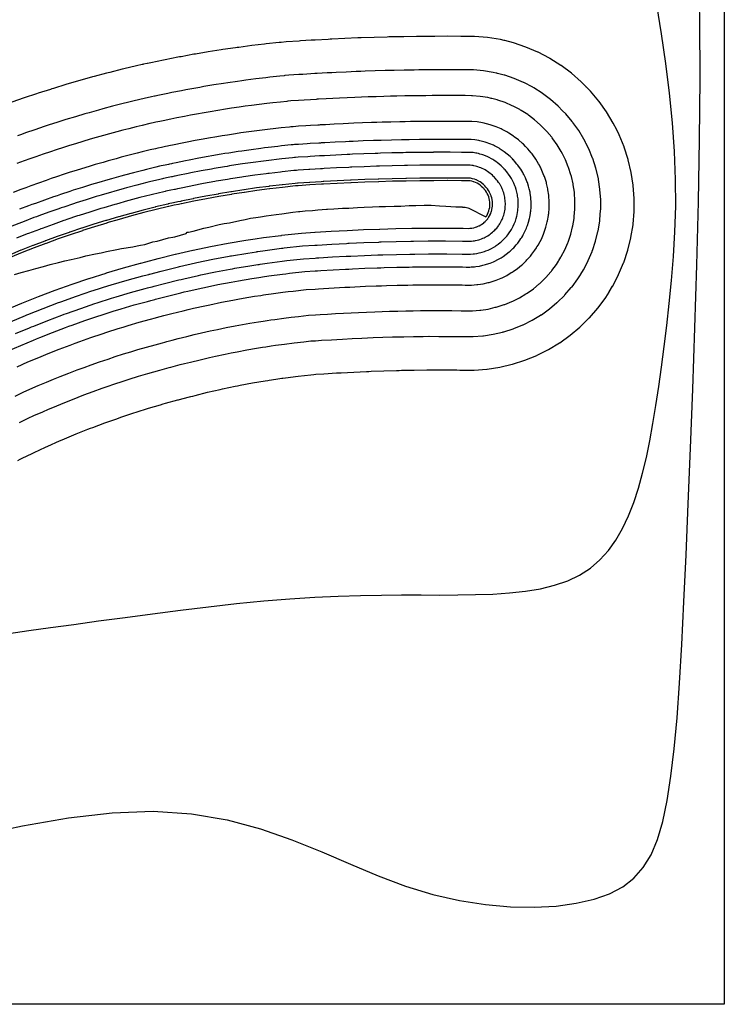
# Model space of a CAD drawing. Header units: metres. Extents: x 6 to 101, y -31 to 115.
# Tile 2 of 3: x 53 to 101, y -31 to 35. Entities that reach past the tile are written whole.
import ezdxf

# ---------------------------------------------------------------- set-up
doc = ezdxf.new("R2010")
doc.units = ezdxf.units.M
doc.header["$LTSCALE"] = 0.0125
doc.layers.add('Isolines', color=5, linetype='Continuous')

msp = doc.modelspace()

# ---------------------------------------------------------------- linework, layer by layer
at = {"layer": 'Isolines', "elevation": -2.5, "flags": 128}
msp.add_lwpolyline([(5.927, -30.887), (5.927, 115.173), (100.583, 115.173), (100.583, -30.887)], close=True, dxfattribs=at)
at = {"layer": 'Isolines', "flags": 128}
for points in [[(50.255, -19.572), (53.452, -18.903), (56.532, -18.368), (59.466, -18.021), (62.227, -17.918), (64.795, -18.094), (67.187, -18.511), (69.426, -19.115), (71.537, -19.848), (73.543, -20.655), (75.469, -21.479), (77.339, -22.265), (79.176, -22.956), (80.998, -23.506), (82.793, -23.914), (84.538, -24.188), (86.216, -24.336), (87.805, -24.365), (89.285, -24.286), (90.636, -24.105), (91.839, -23.831), (92.878, -23.469), (93.763, -23.006), (94.512, -22.425), (95.138, -21.712), (95.659, -20.849), (96.09, -19.82), (96.447, -18.609), (96.746, -17.201), (97.001, -15.579), (97.22, -13.731), (97.41, -11.647), (97.578, -9.315), (97.73, -6.723), (97.872, -3.861), (98.012, -0.717), (98.156, 2.719), (98.308, 6.447), (98.462, 10.408), (98.609, 14.532), (98.741, 18.749), (98.849, 22.989), (98.925, 27.181), (98.96, 31.254), (98.946, 35.139), (98.876, 38.782)], [(52.534, -5.98), (53.879, -5.788), (55.325, -5.588), (56.883, -5.374), (58.558, -5.144), (60.33, -4.903), (62.17, -4.658), (64.049, -4.418), (65.941, -4.19), (67.817, -3.981), (69.648, -3.8), (71.407, -3.653), (73.071, -3.546), (74.644, -3.474), (76.136, -3.431), (77.555, -3.409), (78.91, -3.402), (80.211, -3.403), (81.467, -3.404), (82.687, -3.399), (83.878, -3.38), (85.036, -3.338), (86.152, -3.264), (87.221, -3.148), (88.233, -2.981), (89.183, -2.752), (90.063, -2.453), (90.866, -2.073), (91.586, -1.605), (92.228, -1.053), (92.799, -0.421), (93.305, 0.287), (93.753, 1.064), (94.15, 1.907), (94.501, 2.81), (94.814, 3.768), (95.095, 4.777), (95.349, 5.837), (95.579, 6.948), (95.79, 8.11), (95.988, 9.323), (96.174, 10.589), (96.355, 11.906), (96.534, 13.276), (96.714, 14.7), (96.886, 16.179), (97.042, 17.716), (97.172, 19.315), (97.267, 20.976), (97.316, 22.704), (97.31, 24.5), (97.239, 26.368), (97.099, 28.305), (96.897, 30.287), (96.645, 32.286), (96.358, 34.272), (96.047, 36.218)]]:
    msp.add_lwpolyline(points, dxfattribs=at)
for points, elevation in [([(75.087, 33.962), (74.217, 33.92), (74.098, 33.914), (73.978, 33.907), (73.109, 33.86), (72.953, 33.85), (72.934, 33.849), (72.833, 33.843), (72.12, 33.801), (72.018, 33.794), (71.149, 33.737), (70.814, 33.704), (70.792, 33.702), (70.679, 33.69), (69.813, 33.599), (69.703, 33.586), (68.838, 33.484), (67.975, 33.371), (67.865, 33.356), (67.755, 33.341), (66.893, 33.217), (66.783, 33.2), (65.923, 33.065), (65.064, 32.919), (64.955, 32.901), (64.098, 32.744), (63.989, 32.724), (63.88, 32.703), (63.025, 32.536), (62.917, 32.513), (62.064, 32.335), (61.839, 32.285), (61.815, 32.28), (61.568, 32.235), (61.532, 32.228), (61.485, 32.218), (61.104, 32.132), (60.256, 31.929), (60.149, 31.903), (59.304, 31.69), (59.197, 31.663), (59.09, 31.634), (58.248, 31.411), (58.141, 31.381), (57.302, 31.147), (57.195, 31.115), (56.36, 30.87), (55.528, 30.615), (55.421, 30.583), (55.315, 30.548), (54.487, 30.283), (54.38, 30.247), (53.556, 29.971), (52.735, 29.686)], -0.3), ([(53.129, 5.631), (53.291, 5.713), (53.324, 5.729), (53.431, 5.781), (54.089, 6.1), (54.219, 6.163), (54.992, 6.52), (55.155, 6.595), (55.934, 6.938), (56.098, 7.011), (56.263, 7.08), (57.049, 7.409), (57.842, 7.723), (58.007, 7.789), (58.173, 7.852), (58.971, 8.152), (59.776, 8.437), (59.942, 8.497), (60.109, 8.553), (60.919, 8.824), (61.086, 8.877), (61.901, 9.133), (62.722, 9.375), (62.889, 9.424), (63.057, 9.47), (63.882, 9.697), (63.931, 9.709), (64.138, 9.762), (64.759, 9.928), (64.878, 9.959), (65.046, 10), (65.878, 10.206), (66.712, 10.396), (66.882, 10.434), (67.719, 10.609), (67.89, 10.644), (68.062, 10.677), (68.902, 10.836), (69.744, 10.98), (69.917, 11.009), (70.01, 11.023), (70.465, 11.092), (70.855, 11.15), (70.936, 11.162), (71.111, 11.185), (71.958, 11.295), (72.806, 11.389), (73.003, 11.411), (73.137, 11.42), (73.675, 11.456), (74.527, 11.507), (74.685, 11.517), (74.844, 11.525), (75.697, 11.57), (76.549, 11.608), (76.709, 11.615), (76.869, 11.621), (77.721, 11.653), (78.574, 11.677), (78.734, 11.682), (78.894, 11.685), (79.747, 11.703), (80.599, 11.715), (80.76, 11.717), (80.767, 11.717), (80.772, 11.717), (81.62, 11.715), (81.773, 11.714), (82.627, 11.705), (82.808, 11.704), (82.812, 11.704), (82.867, 11.701), (82.915, 11.7), (83.768, 11.697), (83.785, 11.698), (84.637, 11.762), (84.654, 11.763), (85.499, 11.893), (86.331, 12.089), (86.348, 12.092), (86.364, 12.096), (87.179, 12.356), (87.195, 12.362), (87.988, 12.685), (88.004, 12.692), (88.77, 13.076), (89.504, 13.52), (89.518, 13.528), (89.532, 13.536), (90.23, 14.036), (90.887, 14.59), (90.9, 14.6), (91.512, 15.203), (91.524, 15.214), (92.087, 15.864), (92.099, 15.876), (92.109, 15.889), (92.62, 16.582), (92.841, 16.936), (92.844, 16.941), (92.85, 16.95), (93.084, 17.327), (93.091, 17.341), (93.486, 18.107), (93.82, 18.902), (93.827, 18.917), (93.832, 18.932), (94.102, 19.751), (94.308, 20.589), (94.312, 20.605), (94.451, 21.457), (94.454, 21.473), (94.456, 21.489), (94.528, 22.349), (94.528, 22.365), (94.532, 23.229), (94.468, 24.091), (94.468, 24.107), (94.336, 24.962), (94.334, 24.977), (94.136, 25.819), (94.133, 25.835), (94.128, 25.85), (93.864, 26.674), (93.858, 26.689), (93.53, 27.489), (93.271, 28.004), (93.264, 28.018), (93.257, 28.031), (93.127, 28.289), (92.679, 29.03), (92.173, 29.733), (92.162, 29.746), (92.153, 29.759), (91.593, 30.42), (91.316, 30.699), (91.315, 30.7), (91.306, 30.71), (90.975, 31.049), (90.964, 31.06), (90.311, 31.631), (89.614, 32.15), (89.603, 32.16), (88.867, 32.622), (88.854, 32.631), (88.841, 32.639), (88.071, 33.042), (88.057, 33.049), (87.257, 33.39), (86.431, 33.667), (86.417, 33.673), (85.831, 33.819), (85.816, 33.823), (85.8, 33.827), (85.54, 33.891), (84.68, 34.03), (83.811, 34.101), (83.792, 34.101), (83.061, 34.108), (83.008, 34.108), (82.889, 34.109), (82.017, 34.112), (81.146, 34.109), (81.027, 34.109), (80.939, 34.108), (80.931, 34.108), (80.819, 34.107), (80.037, 34.101), (79.917, 34.099), (79.046, 34.086), (78.176, 34.068), (78.056, 34.065), (77.937, 34.062), (77.066, 34.037), (76.196, 34.007), (76.076, 34.003), (75.957, 33.998), (75.087, 33.962)], -0.3), ([(53.242, 8.19), (53.833, 8.463), (54.215, 8.64), (54.811, 8.902), (55.196, 9.072), (55.584, 9.235), (56.185, 9.486), (56.792, 9.727), (57.181, 9.882), (57.573, 10.03), (58.184, 10.26), (58.8, 10.478), (59.194, 10.619), (59.589, 10.752), (60.21, 10.959), (60.607, 11.085), (61.231, 11.281), (61.86, 11.466), (62.259, 11.584), (62.659, 11.694), (63.292, 11.868), (63.409, 11.898), (63.567, 11.938), (64.044, 12.065), (64.327, 12.141), (64.73, 12.24), (65.367, 12.397), (66.007, 12.543), (66.412, 12.635), (67.053, 12.768), (67.46, 12.853), (67.869, 12.93), (68.513, 13.052), (69.158, 13.162), (69.569, 13.232), (69.789, 13.265), (70.137, 13.318), (70.436, 13.363), (70.629, 13.391), (71.043, 13.445), (71.691, 13.529), (72.341, 13.601), (72.807, 13.653), (73.124, 13.674), (73.536, 13.702), (74.189, 13.741), (74.562, 13.764), (74.939, 13.783), (75.592, 13.818), (76.245, 13.847), (76.622, 13.864), (76.999, 13.878), (77.652, 13.902), (78.305, 13.921), (78.683, 13.931), (79.061, 13.939), (79.713, 13.953), (80.366, 13.962), (80.744, 13.967), (80.762, 13.967), (80.765, 13.967), (81.414, 13.965), (81.775, 13.964), (82.429, 13.958), (82.859, 13.953), (82.868, 13.953), (82.91, 13.951), (83.022, 13.949), (83.676, 13.947), (83.716, 13.948), (84.368, 13.997), (84.409, 14.001), (85.056, 14.101), (85.694, 14.251), (85.733, 14.258), (85.772, 14.268), (86.397, 14.468), (86.435, 14.481), (87.043, 14.729), (87.08, 14.745), (87.667, 15.04), (88.23, 15.38), (88.266, 15.399), (88.3, 15.42), (88.835, 15.804), (89.338, 16.228), (89.371, 16.252), (89.84, 16.715), (89.87, 16.742), (90.302, 17.241), (90.33, 17.27), (90.355, 17.3), (90.748, 17.832), (90.917, 18.105), (90.926, 18.116), (90.939, 18.137), (91.119, 18.427), (91.138, 18.462), (91.441, 19.05), (91.698, 19.661), (91.714, 19.697), (91.728, 19.734), (91.936, 20.363), (92.093, 21.007), (92.104, 21.046), (92.211, 21.7), (92.218, 21.739), (92.223, 21.778), (92.278, 22.44), (92.279, 22.479), (92.282, 23.143), (92.233, 23.806), (92.231, 23.845), (92.13, 24.502), (92.125, 24.541), (91.973, 25.188), (91.964, 25.227), (91.953, 25.264), (91.75, 25.898), (91.736, 25.935), (91.484, 26.55), (91.284, 26.946), (91.267, 26.982), (91.251, 27.013), (91.151, 27.212), (90.806, 27.781), (90.417, 28.322), (90.391, 28.356), (90.366, 28.387), (89.936, 28.895), (89.723, 29.11), (89.72, 29.113), (89.697, 29.139), (89.442, 29.4), (89.415, 29.427), (88.912, 29.867), (88.376, 30.266), (88.346, 30.291), (87.78, 30.647), (87.748, 30.669), (87.715, 30.689), (87.122, 31), (87.087, 31.017), (86.47, 31.28), (85.835, 31.493), (85.798, 31.507), (85.347, 31.62), (85.31, 31.631), (85.267, 31.641), (85.067, 31.69), (84.404, 31.797), (83.735, 31.852), (83.686, 31.852), (83.123, 31.857), (82.988, 31.858), (82.683, 31.859), (82.012, 31.862), (81.341, 31.86), (81.036, 31.859), (80.968, 31.858), (80.947, 31.858), (80.664, 31.856), (80.061, 31.851), (79.756, 31.847), (79.085, 31.837), (78.415, 31.822), (78.11, 31.816), (77.805, 31.807), (77.135, 31.788), (76.464, 31.765), (76.16, 31.754), (75.855, 31.742), (75.185, 31.714)], 1), ([(75.185, 31.714), (74.515, 31.682), (74.211, 31.667), (73.906, 31.65), (73.237, 31.613), (73.117, 31.606), (73.07, 31.603), (72.812, 31.588), (72.263, 31.555), (72.002, 31.538), (71.333, 31.494), (71.075, 31.469), (71.02, 31.464), (70.732, 31.434), (70.065, 31.363), (69.784, 31.33), (69.118, 31.251), (68.453, 31.164), (68.172, 31.128), (67.892, 31.087), (67.228, 30.992), (66.949, 30.948), (66.286, 30.844), (65.625, 30.732), (65.346, 30.685), (64.686, 30.564), (64.408, 30.514), (64.13, 30.459), (63.472, 30.331), (63.195, 30.273), (62.538, 30.136), (62.365, 30.097), (62.303, 30.083), (62.113, 30.049), (62.02, 30.032), (61.899, 30.004), (61.605, 29.938), (60.952, 29.782), (60.677, 29.716), (60.026, 29.552), (59.753, 29.483), (59.479, 29.41), (58.831, 29.238), (58.558, 29.161), (57.912, 28.981), (57.641, 28.901), (56.997, 28.713), (56.357, 28.516), (56.086, 28.433), (55.816, 28.346), (55.178, 28.142), (54.908, 28.051), (54.274, 27.839), (53.642, 27.619), (53.373, 27.525), (53.106, 27.428)], 1), ([(52.941, 9.957), (53.492, 10.212), (53.947, 10.413), (54.502, 10.658), (55.061, 10.892), (55.52, 11.084), (55.984, 11.268), (56.546, 11.492), (57.111, 11.705), (57.578, 11.881), (58.05, 12.048), (58.618, 12.251), (59.189, 12.443), (59.664, 12.602), (60.238, 12.783), (60.716, 12.933), (61.197, 13.075), (61.774, 13.245), (62.353, 13.405), (62.837, 13.538), (63.007, 13.582), (63.128, 13.613), (63.493, 13.71), (63.904, 13.819), (64.487, 13.962), (64.975, 14.083), (65.464, 14.194), (66.05, 14.327), (66.541, 14.43), (67.13, 14.552), (67.721, 14.664), (68.214, 14.757), (68.707, 14.841), (69.301, 14.942), (69.619, 14.99), (69.885, 15.031), (70.113, 15.064), (70.392, 15.106), (70.99, 15.183), (71.487, 15.248), (71.984, 15.303), (72.656, 15.378), (73.114, 15.408), (73.429, 15.429), (73.928, 15.459), (74.468, 15.492), (75.012, 15.52), (75.511, 15.547), (76.01, 15.569), (76.555, 15.593), (77.1, 15.613), (77.599, 15.632), (78.098, 15.646), (78.643, 15.662), (79.189, 15.673), (79.688, 15.684), (80.186, 15.69), (80.732, 15.697), (80.757, 15.697), (80.76, 15.697), (81.256, 15.696), (81.777, 15.695), (82.277, 15.69), (82.897, 15.684), (82.91, 15.683), (82.943, 15.682), (83.104, 15.68), (83.604, 15.678), (83.663, 15.68), (84.162, 15.717), (84.22, 15.723), (84.715, 15.799), (85.203, 15.914), (85.261, 15.925), (85.317, 15.939), (85.796, 16.092), (85.851, 16.111), (86.316, 16.301), (86.37, 16.324), (86.819, 16.55), (87.251, 16.811), (87.302, 16.838), (87.351, 16.869), (87.761, 17.163), (88.148, 17.489), (88.194, 17.524), (88.554, 17.879), (88.598, 17.917), (88.929, 18.3), (88.97, 18.342), (89.006, 18.386), (89.307, 18.795), (89.437, 19.003), (89.45, 19.021), (89.47, 19.051), (89.608, 19.274), (89.636, 19.324), (89.869, 19.776), (90.065, 20.245), (90.089, 20.297), (90.109, 20.351), (90.269, 20.834), (90.39, 21.329), (90.405, 21.384), (90.487, 21.887), (90.498, 21.944), (90.505, 22.001), (90.547, 22.509), (90.549, 22.567), (90.551, 23.077), (90.514, 23.586), (90.511, 23.644), (90.433, 24.148), (90.426, 24.205), (90.309, 24.703), (90.297, 24.759), (90.28, 24.814), (90.124, 25.301), (90.104, 25.354), (89.91, 25.828), (89.756, 26.132), (89.731, 26.184), (89.707, 26.231), (89.63, 26.383), (89.365, 26.821), (89.066, 27.237), (89.029, 27.287), (88.992, 27.331), (88.661, 27.722), (88.497, 27.887), (88.494, 27.892), (88.459, 27.93), (88.263, 28.131), (88.223, 28.171), (87.836, 28.509), (87.424, 28.816), (87.38, 28.853), (86.944, 29.127), (86.898, 29.161), (86.849, 29.19), (86.392, 29.429), (86.341, 29.454), (85.866, 29.657), (85.376, 29.821), (85.323, 29.842), (84.975, 29.929), (84.92, 29.944), (84.857, 29.96), (84.703, 29.997), (84.192, 30.08), (83.676, 30.122), (83.605, 30.122), (83.17, 30.126), (82.973, 30.128), (82.525, 30.129), (82.008, 30.131), (81.49, 30.13), (81.043, 30.128), (80.991, 30.128), (80.96, 30.127), (80.544, 30.124), (80.079, 30.12), (79.632, 30.114), (79.115, 30.106), (78.598, 30.095), (78.151, 30.085), (77.704, 30.073), (77.188, 30.058), (76.671, 30.04), (76.224, 30.025), (75.777, 30.006), (75.261, 29.985)], 2), ([(75.261, 29.985), (74.745, 29.96), (74.298, 29.938), (73.851, 29.914), (73.335, 29.885), (73.243, 29.88), (73.174, 29.875), (72.796, 29.853), (72.373, 29.828), (71.991, 29.803), (71.475, 29.769), (71.276, 29.75), (71.196, 29.742), (70.772, 29.697), (70.258, 29.643), (69.846, 29.595), (69.333, 29.534), (68.82, 29.467), (68.409, 29.413), (67.998, 29.354), (67.486, 29.28), (67.076, 29.216), (66.565, 29.136), (66.056, 29.05), (65.647, 28.98), (65.138, 28.888), (64.73, 28.813), (64.322, 28.733), (63.815, 28.634), (63.409, 28.549), (62.903, 28.444), (62.769, 28.414), (62.678, 28.394), (62.531, 28.367), (62.395, 28.342), (62.217, 28.302), (61.991, 28.251), (61.487, 28.13), (61.084, 28.034), (60.582, 27.907), (60.18, 27.806), (59.779, 27.699), (59.28, 27.566), (58.88, 27.454), (58.382, 27.315), (57.983, 27.198), (57.488, 27.053), (56.994, 26.901), (56.597, 26.779), (56.201, 26.652), (55.71, 26.495), (55.315, 26.362), (54.826, 26.199), (54.34, 26.029), (53.946, 25.892), (53.554, 25.749), (53.07, 25.574)], 2), ([(75.337, 28.256), (74.974, 28.238), (74.385, 28.21), (73.796, 28.177), (73.434, 28.157), (73.369, 28.153), (73.278, 28.148), (72.78, 28.118), (72.483, 28.101), (71.979, 28.068), (71.617, 28.044), (71.477, 28.03), (71.371, 28.02), (70.813, 27.961), (70.452, 27.923), (69.909, 27.859), (69.548, 27.817), (69.188, 27.769), (68.645, 27.698), (68.104, 27.621), (67.744, 27.569), (67.204, 27.484), (66.845, 27.428), (66.487, 27.367), (65.947, 27.276), (65.59, 27.211), (65.052, 27.112), (64.515, 27.007), (64.158, 26.938), (63.623, 26.826), (63.267, 26.752), (63.173, 26.731), (63.053, 26.704), (62.95, 26.685), (62.77, 26.652), (62.535, 26.599), (62.376, 26.563), (62.022, 26.479), (61.491, 26.352), (61.138, 26.263), (60.608, 26.128), (60.079, 25.988), (59.728, 25.894), (59.201, 25.747), (58.852, 25.649), (58.326, 25.495), (57.978, 25.393), (57.632, 25.287), (57.108, 25.126), (56.586, 24.958), (56.241, 24.847), (55.721, 24.673), (55.378, 24.558), (55.037, 24.44), (54.519, 24.259), (54.003, 24.071), (53.664, 23.948), (53.326, 23.821), (52.812, 23.626)], 3), ([(53.084, 11.923), (53.808, 12.243), (54.538, 12.55), (54.856, 12.682), (55.176, 12.81), (55.911, 13.102), (56.65, 13.381), (56.973, 13.503), (57.299, 13.618), (58.042, 13.883), (58.79, 14.134), (59.118, 14.244), (59.87, 14.481), (60.201, 14.586), (60.534, 14.684), (61.289, 14.907), (62.047, 15.116), (62.383, 15.208), (62.605, 15.265), (62.689, 15.287), (62.942, 15.354), (63.48, 15.497), (64.244, 15.685), (64.582, 15.769), (64.921, 15.846), (65.689, 16.02), (66.029, 16.091), (66.8, 16.251), (67.574, 16.397), (67.915, 16.462), (68.257, 16.52), (69.034, 16.652), (69.448, 16.715), (69.633, 16.743), (69.791, 16.766), (70.156, 16.82), (70.938, 16.922), (71.282, 16.966), (71.626, 17.005), (72.505, 17.102), (73.104, 17.142), (73.322, 17.157), (73.668, 17.177), (74.373, 17.22), (75.085, 17.257), (75.43, 17.276), (75.776, 17.291), (76.488, 17.323), (77.2, 17.349), (77.546, 17.362), (77.891, 17.372), (78.604, 17.392), (79.317, 17.407), (79.662, 17.414), (80.007, 17.419), (80.72, 17.428), (80.753, 17.428), (80.755, 17.428), (81.098, 17.427), (81.779, 17.426), (82.124, 17.422), (82.936, 17.415), (82.953, 17.414), (82.975, 17.413), (83.187, 17.41), (83.533, 17.408), (83.61, 17.411), (83.955, 17.437), (84.031, 17.445), (84.375, 17.498), (84.713, 17.577), (84.788, 17.591), (84.862, 17.61), (85.194, 17.716), (85.266, 17.741), (85.589, 17.873), (85.659, 17.904), (85.972, 18.061), (86.271, 18.241), (86.339, 18.277), (86.403, 18.318), (86.688, 18.523), (86.957, 18.749), (87.018, 18.795), (87.268, 19.042), (87.325, 19.092), (87.556, 19.359), (87.609, 19.414), (87.657, 19.472), (87.867, 19.757), (87.958, 19.902), (87.974, 19.925), (88, 19.965), (88.096, 20.12), (88.133, 20.186), (88.296, 20.501), (88.433, 20.828), (88.464, 20.897), (88.491, 20.968), (88.602, 21.305), (88.686, 21.65), (88.707, 21.723), (88.764, 22.074), (88.778, 22.149), (88.787, 22.224), (88.817, 22.579), (88.819, 22.654), (88.821, 23.011), (88.794, 23.367), (88.791, 23.442), (88.736, 23.795), (88.727, 23.87), (88.645, 24.218), (88.629, 24.291), (88.607, 24.364), (88.498, 24.704), (88.471, 24.774), (88.335, 25.106), (88.228, 25.318), (88.195, 25.386), (88.163, 25.448), (88.11, 25.554), (87.924, 25.861), (87.715, 26.151), (87.666, 26.218), (87.618, 26.276), (87.386, 26.55), (87.272, 26.665), (87.267, 26.671), (87.222, 26.721), (87.084, 26.862), (87.031, 26.915), (86.76, 27.152), (86.471, 27.367), (86.414, 27.416), (86.108, 27.608), (86.047, 27.652), (85.983, 27.69), (85.662, 27.858), (85.595, 27.891), (85.261, 28.034), (84.917, 28.149), (84.847, 28.177), (84.602, 28.238), (84.53, 28.258), (84.447, 28.278), (84.339, 28.305), (83.98, 28.363), (83.617, 28.392), (83.523, 28.392), (83.218, 28.395), (82.958, 28.397), (82.367, 28.399), (82.003, 28.4), (81.64, 28.399), (81.051, 28.398), (81.014, 28.397), (80.973, 28.397), (80.424, 28.392), (80.098, 28.39), (79.509, 28.381), (79.145, 28.376), (78.782, 28.368), (78.193, 28.355), (77.604, 28.338), (77.241, 28.328), (76.878, 28.316), (76.288, 28.295), (75.699, 28.271), (75.337, 28.256)], 3), ([(52.479, 12.981), (53.323, 13.353), (54.172, 13.71), (54.39, 13.801), (54.61, 13.889), (55.466, 14.229), (56.326, 14.554), (56.549, 14.638), (56.773, 14.717), (57.639, 15.026), (58.51, 15.318), (58.737, 15.394), (59.611, 15.67), (59.84, 15.742), (60.07, 15.81), (60.95, 16.07), (61.833, 16.314), (62.065, 16.377), (62.324, 16.444), (62.382, 16.459), (62.557, 16.505), (63.184, 16.672), (64.074, 16.891), (64.307, 16.949), (64.542, 17.002), (65.435, 17.205), (65.671, 17.254), (66.568, 17.44), (67.47, 17.61), (67.705, 17.655), (67.941, 17.695), (68.846, 17.849), (69.329, 17.922), (69.457, 17.942), (69.566, 17.958), (69.991, 18.021), (70.902, 18.139), (71.138, 18.169), (71.376, 18.196), (72.399, 18.309), (73.097, 18.356), (73.248, 18.366), (73.485, 18.38), (74.307, 18.43), (75.136, 18.473), (75.374, 18.486), (75.612, 18.496), (76.441, 18.533), (77.271, 18.564), (77.508, 18.573), (77.746, 18.579), (78.576, 18.603), (79.407, 18.621), (79.644, 18.626), (79.881, 18.629), (80.712, 18.64), (80.75, 18.64), (80.751, 18.64), (80.987, 18.639), (81.78, 18.637), (82.018, 18.635), (82.963, 18.626), (82.983, 18.625), (82.998, 18.624), (83.245, 18.621), (83.483, 18.62), (83.572, 18.623), (83.811, 18.64), (83.899, 18.65), (84.136, 18.686), (84.369, 18.741), (84.458, 18.757), (84.544, 18.78), (84.773, 18.853), (84.857, 18.883), (85.08, 18.974), (85.162, 19.009), (85.378, 19.118), (85.585, 19.243), (85.664, 19.285), (85.739, 19.333), (85.937, 19.474), (86.123, 19.631), (86.194, 19.685), (86.368, 19.856), (86.435, 19.915), (86.595, 20.1), (86.657, 20.164), (86.713, 20.232), (86.859, 20.43), (86.922, 20.531), (86.941, 20.558), (86.972, 20.605), (87.039, 20.712), (87.082, 20.79), (87.195, 21.009), (87.29, 21.237), (87.327, 21.317), (87.357, 21.4), (87.435, 21.635), (87.494, 21.875), (87.518, 21.961), (87.558, 22.205), (87.575, 22.292), (87.584, 22.38), (87.605, 22.628), (87.608, 22.716), (87.609, 22.964), (87.591, 23.213), (87.586, 23.301), (87.548, 23.547), (87.537, 23.635), (87.48, 23.878), (87.462, 23.964), (87.436, 24.048), (87.36, 24.286), (87.328, 24.368), (87.233, 24.6), (87.158, 24.749), (87.12, 24.828), (87.083, 24.9), (87.045, 24.974), (86.916, 25.188), (86.769, 25.392), (86.712, 25.469), (86.656, 25.537), (86.494, 25.729), (86.414, 25.809), (86.408, 25.816), (86.355, 25.875), (86.259, 25.973), (86.197, 26.036), (86.007, 26.202), (85.805, 26.352), (85.737, 26.41), (85.523, 26.544), (85.451, 26.596), (85.376, 26.641), (85.151, 26.759), (85.072, 26.797), (84.838, 26.897), (84.596, 26.979), (84.514, 27.011), (84.342, 27.054), (84.258, 27.077), (84.16, 27.101), (84.084, 27.12), (83.831, 27.161), (83.576, 27.181), (83.466, 27.181), (83.251, 27.183), (82.947, 27.185), (82.256, 27.188), (82, 27.189), (81.744, 27.188), (81.056, 27.186), (81.03, 27.186), (80.982, 27.185), (80.341, 27.18), (80.111, 27.178), (79.422, 27.168), (79.166, 27.164), (78.911, 27.159), (78.222, 27.144), (77.533, 27.124), (77.278, 27.117), (77.022, 27.108), (76.333, 27.084), (75.645, 27.056), (75.39, 27.045)], 3.7), ([(75.39, 27.045), (75.135, 27.033), (74.446, 27), (73.757, 26.962), (73.503, 26.948), (73.457, 26.945), (73.351, 26.938), (72.769, 26.904), (72.56, 26.892), (71.971, 26.853), (71.716, 26.836), (71.618, 26.827), (71.494, 26.815), (70.841, 26.746), (70.588, 26.719), (69.952, 26.644), (69.699, 26.614), (69.445, 26.581), (68.811, 26.498), (68.178, 26.407), (67.925, 26.371), (67.293, 26.272), (67.04, 26.232), (66.788, 26.19), (66.158, 26.083), (65.906, 26.037), (65.277, 25.922), (64.649, 25.799), (64.399, 25.75), (63.772, 25.62), (63.522, 25.567), (63.456, 25.553), (63.315, 25.521), (63.243, 25.508), (63.032, 25.47), (62.758, 25.408), (62.646, 25.382), (62.397, 25.323), (61.775, 25.174), (61.527, 25.111), (60.907, 24.954), (60.289, 24.79), (60.042, 24.724), (59.426, 24.552), (59.18, 24.483), (58.566, 24.303), (58.321, 24.231), (58.078, 24.156), (57.466, 23.968), (56.856, 23.772), (56.614, 23.694), (56.006, 23.491), (55.765, 23.41), (55.525, 23.327), (54.92, 23.115), (54.317, 22.896), (54.079, 22.81), (53.842, 22.721), (53.242, 22.494)], 3.7), ([(75.427, 26.181), (75.249, 26.172), (74.49, 26.135), (73.73, 26.094), (73.552, 26.084), (73.52, 26.082), (73.403, 26.075), (72.761, 26.037), (72.615, 26.028), (71.965, 25.985), (71.787, 25.974), (71.719, 25.967), (71.582, 25.954), (70.862, 25.878), (70.684, 25.859), (69.983, 25.777), (69.806, 25.756), (69.629, 25.733), (68.929, 25.641), (68.231, 25.541), (68.054, 25.515), (67.357, 25.406), (67.18, 25.378), (67.004, 25.348), (66.308, 25.231), (66.132, 25.198), (65.438, 25.072), (64.746, 24.936), (64.57, 24.902), (63.879, 24.758), (63.704, 24.721), (63.658, 24.711), (63.503, 24.677), (63.452, 24.667), (63.22, 24.625), (62.918, 24.556), (62.839, 24.539), (62.664, 24.497), (61.979, 24.333), (61.805, 24.289), (61.121, 24.116), (60.439, 23.934), (60.267, 23.888), (59.587, 23.698), (59.415, 23.65), (58.737, 23.451), (58.567, 23.401), (58.397, 23.349), (57.721, 23.141), (57.048, 22.925), (56.879, 22.871), (56.209, 22.646), (56.041, 22.59), (55.874, 22.532), (55.206, 22.299), (54.541, 22.057), (54.375, 21.997), (54.211, 21.935), (53.548, 21.684), (53.385, 21.62), (52.725, 21.362)], 4.2), ([(52.976, 14.146), (53.911, 14.539), (54.058, 14.6), (54.207, 14.659), (55.148, 15.034), (56.096, 15.392), (56.246, 15.448), (56.398, 15.502), (57.352, 15.842), (58.31, 16.164), (58.464, 16.216), (59.427, 16.52), (59.582, 16.568), (59.739, 16.614), (60.707, 16.901), (61.68, 17.169), (61.838, 17.212), (62.123, 17.286), (62.163, 17.296), (62.282, 17.328), (62.972, 17.511), (63.952, 17.752), (64.111, 17.791), (64.27, 17.828), (65.255, 18.051), (65.414, 18.084), (66.403, 18.29), (67.396, 18.477), (67.556, 18.507), (67.716, 18.535), (68.712, 18.704), (69.244, 18.785), (69.331, 18.798), (69.404, 18.809), (69.872, 18.878), (70.876, 19.008), (71.036, 19.029), (71.197, 19.047), (72.324, 19.172), (73.092, 19.223), (73.194, 19.23), (73.355, 19.239), (74.26, 19.294), (75.173, 19.342), (75.334, 19.35), (75.495, 19.357), (76.408, 19.398), (77.321, 19.432), (77.482, 19.438), (77.642, 19.442), (78.556, 19.468), (79.471, 19.488), (79.631, 19.491), (79.791, 19.493), (80.706, 19.505), (80.748, 19.505), (80.748, 19.505), (80.908, 19.505), (81.781, 19.503), (81.942, 19.501), (82.983, 19.491), (83.004, 19.49), (83.015, 19.49), (83.286, 19.486), (83.448, 19.485), (83.546, 19.488), (83.707, 19.5), (83.805, 19.511), (83.966, 19.535), (84.124, 19.573), (84.221, 19.591), (84.316, 19.616), (84.472, 19.665), (84.565, 19.698), (84.717, 19.76), (84.807, 19.799), (84.954, 19.873), (85.096, 19.958), (85.182, 20.005), (85.265, 20.057), (85.4, 20.154), (85.527, 20.261), (85.606, 20.32), (85.725, 20.438), (85.798, 20.503), (85.908, 20.63), (85.976, 20.7), (86.038, 20.775), (86.139, 20.911), (86.182, 20.981), (86.203, 21.01), (86.237, 21.061), (86.283, 21.136), (86.33, 21.221), (86.408, 21.372), (86.474, 21.528), (86.515, 21.617), (86.548, 21.708), (86.602, 21.87), (86.642, 22.036), (86.668, 22.13), (86.696, 22.299), (86.715, 22.395), (86.725, 22.491), (86.74, 22.662), (86.743, 22.759), (86.744, 22.931), (86.731, 23.103), (86.726, 23.2), (86.7, 23.371), (86.687, 23.467), (86.648, 23.635), (86.628, 23.73), (86.6, 23.823), (86.547, 23.988), (86.512, 24.078), (86.446, 24.239), (86.394, 24.342), (86.352, 24.429), (86.311, 24.508), (86.285, 24.56), (86.195, 24.708), (86.094, 24.849), (86.031, 24.934), (85.969, 25.009), (85.857, 25.142), (85.801, 25.198), (85.795, 25.206), (85.736, 25.27), (85.67, 25.339), (85.601, 25.407), (85.469, 25.523), (85.328, 25.628), (85.254, 25.691), (85.105, 25.785), (85.026, 25.841), (84.943, 25.891), (84.786, 25.973), (84.699, 26.016), (84.535, 26.086), (84.366, 26.143), (84.276, 26.178), (84.156, 26.208), (84.063, 26.234), (83.955, 26.26), (83.902, 26.273), (83.725, 26.302), (83.546, 26.317), (83.426, 26.316), (83.275, 26.317), (82.94, 26.32), (82.177, 26.323), (81.998, 26.323), (81.819, 26.323), (81.059, 26.321), (81.041, 26.32), (80.988, 26.32), (80.281, 26.314), (80.12, 26.313), (79.36, 26.302), (79.181, 26.299), (79.003, 26.295), (78.243, 26.279), (77.482, 26.257), (77.304, 26.252), (77.126, 26.246), (76.366, 26.22), (75.606, 26.188), (75.427, 26.181)], 4.2), ([(52.629, 14.939), (53.649, 15.367), (53.726, 15.399), (53.803, 15.43), (54.831, 15.839), (55.865, 16.229), (55.944, 16.259), (56.023, 16.287), (57.064, 16.658), (58.11, 17.01), (58.191, 17.037), (59.243, 17.369), (59.325, 17.395), (59.407, 17.419), (60.465, 17.732), (61.527, 18.025), (61.611, 18.048), (61.922, 18.128), (61.943, 18.133), (62.007, 18.15), (62.76, 18.35), (63.83, 18.614), (63.915, 18.634), (63.999, 18.654), (65.074, 18.897), (65.158, 18.915), (66.238, 19.139), (67.322, 19.344), (67.406, 19.36), (67.491, 19.374), (68.578, 19.559), (69.159, 19.647), (69.205, 19.654), (69.243, 19.66), (69.754, 19.735), (70.849, 19.877), (70.934, 19.888), (71.018, 19.897), (72.249, 20.034), (73.087, 20.09), (73.141, 20.093), (73.225, 20.098), (74.213, 20.158), (75.209, 20.21), (75.293, 20.215), (75.377, 20.218), (76.374, 20.263), (77.371, 20.299), (77.455, 20.303), (77.539, 20.305), (78.537, 20.334), (79.535, 20.355), (79.618, 20.356), (79.702, 20.357), (80.7, 20.37), (80.745, 20.371), (80.746, 20.371), (80.829, 20.37), (81.782, 20.368), (81.866, 20.367), (83.002, 20.357), (83.026, 20.355), (83.031, 20.355), (83.327, 20.351), (83.412, 20.351), (83.519, 20.354), (83.604, 20.36), (83.711, 20.372), (83.796, 20.385), (83.879, 20.404), (83.985, 20.424), (84.088, 20.451), (84.171, 20.478), (84.272, 20.513), (84.353, 20.546), (84.451, 20.589), (84.53, 20.628), (84.606, 20.674), (84.701, 20.724), (84.791, 20.782), (84.863, 20.834), (84.932, 20.891), (85.018, 20.956), (85.082, 21.019), (85.162, 21.09), (85.222, 21.159), (85.296, 21.236), (85.364, 21.318), (85.419, 21.392), (85.442, 21.43), (85.465, 21.462), (85.502, 21.518), (85.527, 21.559), (85.579, 21.652), (85.622, 21.734), (85.658, 21.82), (85.702, 21.917), (85.739, 22.017), (85.768, 22.106), (85.79, 22.197), (85.819, 22.3), (85.834, 22.393), (85.855, 22.497), (85.866, 22.603), (85.874, 22.697), (85.878, 22.803), (85.878, 22.898), (85.871, 22.993), (85.866, 23.099), (85.851, 23.194), (85.838, 23.299), (85.816, 23.392), (85.794, 23.496), (85.763, 23.598), (85.734, 23.689), (85.696, 23.788), (85.659, 23.877), (85.63, 23.935), (85.584, 24.03), (85.539, 24.117), (85.525, 24.145), (85.475, 24.228), (85.418, 24.306), (85.35, 24.4), (85.282, 24.482), (85.219, 24.556), (85.188, 24.587), (85.181, 24.595), (85.118, 24.666), (85.08, 24.704), (85.006, 24.779), (84.931, 24.844), (84.852, 24.903), (84.771, 24.972), (84.687, 25.025), (84.601, 25.087), (84.51, 25.141), (84.421, 25.188), (84.326, 25.235), (84.233, 25.274), (84.137, 25.307), (84.038, 25.345), (83.969, 25.362), (83.868, 25.391), (83.751, 25.419), (83.72, 25.427), (83.619, 25.443), (83.517, 25.452), (83.385, 25.451), (83.299, 25.452), (82.932, 25.455), (82.098, 25.458), (81.996, 25.458), (81.894, 25.458), (81.063, 25.455), (81.052, 25.455), (80.995, 25.455), (80.221, 25.448), (80.129, 25.448), (79.298, 25.435), (79.196, 25.434), (79.095, 25.431), (78.263, 25.414), (77.432, 25.39), (77.33, 25.387), (77.229, 25.384), (76.398, 25.355), (75.567, 25.32), (75.465, 25.316)], 4.7), ([(75.465, 25.316), (75.364, 25.311), (74.533, 25.271), (73.702, 25.225), (73.601, 25.22), (73.583, 25.219), (73.456, 25.211), (72.753, 25.169), (72.67, 25.164), (71.959, 25.118), (71.858, 25.111), (71.819, 25.107), (71.669, 25.093), (70.882, 25.01), (70.781, 24.999), (70.015, 24.909), (69.914, 24.897), (69.813, 24.884), (69.048, 24.784), (68.283, 24.674), (68.183, 24.659), (67.42, 24.54), (67.32, 24.524), (67.22, 24.507), (66.459, 24.378), (66.358, 24.36), (65.599, 24.221), (64.842, 24.073), (64.742, 24.054), (63.986, 23.896), (63.887, 23.875), (63.86, 23.87), (63.69, 23.832), (63.662, 23.827), (63.407, 23.78), (63.077, 23.705), (63.032, 23.695), (62.932, 23.671), (62.182, 23.492), (62.083, 23.467), (61.335, 23.277), (60.589, 23.079), (60.491, 23.053), (59.747, 22.844), (59.65, 22.817), (58.909, 22.599), (58.812, 22.571), (58.715, 22.541), (57.977, 22.314), (57.241, 22.078), (57.145, 22.047), (56.412, 21.802), (56.317, 21.77), (56.223, 21.737), (55.493, 21.482), (54.765, 21.217), (54.672, 21.184), (54.579, 21.149), (53.855, 20.875), (53.763, 20.839), (53.042, 20.556)], 4.7), ([(52.282, 15.732), (53.388, 16.196), (53.393, 16.198), (53.399, 16.201), (54.513, 16.644), (55.634, 17.067), (55.641, 17.07), (55.648, 17.072), (56.776, 17.474), (57.91, 17.855), (57.918, 17.858), (59.059, 18.218), (59.067, 18.221), (59.076, 18.223), (60.222, 18.562), (61.374, 18.88), (61.384, 18.883), (61.721, 18.969), (61.724, 18.97), (61.731, 18.972), (62.549, 19.189), (63.709, 19.475), (63.718, 19.477), (63.728, 19.479), (64.893, 19.744), (64.902, 19.746), (66.073, 19.989), (67.248, 20.211), (67.257, 20.212), (67.265, 20.214), (68.444, 20.414), (69.074, 20.509), (69.079, 20.51), (69.082, 20.511), (69.636, 20.593), (70.823, 20.746), (70.831, 20.747), (70.839, 20.748), (72.173, 20.896), (73.082, 20.957), (73.087, 20.957), (73.095, 20.957), (74.166, 21.022), (75.246, 21.079), (75.253, 21.079), (75.26, 21.079), (76.341, 21.128), (77.422, 21.167), (77.429, 21.167), (77.435, 21.168), (78.517, 21.199), (79.599, 21.221), (79.605, 21.222), (79.612, 21.222), (80.694, 21.236), (80.743, 21.236), (80.75, 21.236), (81.783, 21.234), (81.79, 21.233), (83.021, 21.222), (83.047, 21.221), (83.047, 21.221), (83.368, 21.216), (83.376, 21.216), (83.493, 21.219), (83.501, 21.22), (83.616, 21.232), (83.625, 21.234), (83.634, 21.236), (83.749, 21.257), (83.861, 21.287), (83.87, 21.29), (83.98, 21.328), (83.99, 21.332), (84.096, 21.378), (84.106, 21.383), (84.116, 21.389), (84.219, 21.444), (84.317, 21.506), (84.327, 21.514), (84.336, 21.522), (84.429, 21.592), (84.439, 21.601), (84.526, 21.678), (84.535, 21.688), (84.616, 21.772), (84.689, 21.861), (84.698, 21.873), (84.702, 21.88), (84.727, 21.914), (84.767, 21.975), (84.772, 21.982), (84.828, 22.083), (84.835, 22.097), (84.842, 22.112), (84.89, 22.217), (84.929, 22.325), (84.935, 22.341), (84.939, 22.358), (84.97, 22.469), (84.973, 22.486), (84.995, 22.6), (85.007, 22.714), (85.009, 22.732), (85.013, 22.847), (85.013, 22.865), (85.011, 22.883), (85.006, 22.999), (85.003, 23.017), (84.988, 23.131), (84.984, 23.15), (84.96, 23.262), (84.927, 23.373), (84.921, 23.391), (84.879, 23.498), (84.872, 23.516), (84.866, 23.528), (84.816, 23.632), (84.768, 23.725), (84.765, 23.731), (84.754, 23.748), (84.743, 23.764), (84.668, 23.865), (84.595, 23.954), (84.582, 23.969), (84.576, 23.976), (84.568, 23.985), (84.499, 24.062), (84.491, 24.07), (84.41, 24.151), (84.393, 24.166), (84.376, 24.179), (84.288, 24.253), (84.269, 24.265), (84.175, 24.333), (84.077, 24.392), (84.056, 24.403), (83.953, 24.453), (83.931, 24.463), (83.907, 24.471), (83.8, 24.512), (83.783, 24.517), (83.673, 24.548), (83.546, 24.579), (83.538, 24.581), (83.513, 24.585), (83.487, 24.587), (83.344, 24.586), (83.323, 24.586), (82.924, 24.589), (82.019, 24.593), (81.994, 24.593), (81.969, 24.593), (81.066, 24.59), (81.064, 24.59), (81.001, 24.589), (80.161, 24.582), (80.139, 24.582), (79.236, 24.569), (79.211, 24.568), (79.186, 24.568), (78.284, 24.548), (77.381, 24.523), (77.357, 24.522), (77.332, 24.521), (76.43, 24.49), (75.528, 24.452), (75.503, 24.451)], 5.2), ([(75.503, 24.451), (75.479, 24.45), (74.577, 24.407), (73.675, 24.357), (73.651, 24.356), (73.646, 24.356), (73.508, 24.347), (72.745, 24.302), (72.725, 24.301), (71.953, 24.25), (71.929, 24.248), (71.92, 24.248), (71.757, 24.232), (70.902, 24.142), (70.878, 24.139), (70.046, 24.041), (70.021, 24.038), (69.997, 24.035), (69.166, 23.926), (68.336, 23.807), (68.312, 23.804), (67.484, 23.674), (67.46, 23.67), (67.435, 23.666), (66.609, 23.526), (66.585, 23.522), (65.76, 23.371), (64.938, 23.21), (64.913, 23.206), (64.093, 23.034), (64.069, 23.029), (64.063, 23.028), (63.878, 22.987), (63.871, 22.986), (63.595, 22.935), (63.236, 22.854), (63.225, 22.851), (63.2, 22.845), (62.386, 22.65), (62.361, 22.644), (61.549, 22.439), (60.739, 22.223), (60.715, 22.217), (59.908, 21.991), (59.885, 21.984), (59.08, 21.748), (59.057, 21.741), (59.034, 21.734), (58.232, 21.488), (57.433, 21.231), (57.411, 21.224), (56.615, 20.957), (56.593, 20.95), (56.572, 20.942), (55.779, 20.665), (54.989, 20.378), (54.969, 20.371), (54.948, 20.363), (54.162, 20.066), (54.142, 20.058), (53.359, 19.751), (53.339, 19.743), (52.56, 19.426)], 5.2), ([(75.511, 24.279), (75.502, 24.278), (74.585, 24.234), (73.669, 24.184), (73.66, 24.183), (73.659, 24.183), (73.518, 24.174), (72.743, 24.128), (72.736, 24.128), (71.952, 24.077), (71.943, 24.076), (71.94, 24.076), (71.774, 24.06), (70.907, 23.968), (70.897, 23.967), (70.052, 23.868), (70.043, 23.867), (70.034, 23.865), (69.19, 23.755), (68.347, 23.634), (68.338, 23.633), (67.497, 23.501), (67.487, 23.499), (67.478, 23.498), (66.639, 23.356), (66.63, 23.354), (65.792, 23.201), (64.957, 23.038), (64.948, 23.036), (64.115, 22.862), (64.105, 22.86), (64.103, 22.86), (63.915, 22.818), (63.913, 22.818), (63.633, 22.766), (63.268, 22.684), (63.263, 22.683), (63.253, 22.68), (62.426, 22.482), (62.417, 22.48), (61.592, 22.271), (60.769, 22.052), (60.76, 22.05), (59.94, 21.82), (59.932, 21.818), (59.114, 21.578), (59.106, 21.575), (59.098, 21.573), (58.283, 21.322), (57.472, 21.062), (57.464, 21.059), (56.656, 20.788), (56.649, 20.786), (56.641, 20.783), (55.836, 20.502), (55.034, 20.21), (55.028, 20.208), (55.022, 20.206), (54.223, 19.904), (54.217, 19.902), (53.423, 19.59), (53.417, 19.588), (52.626, 19.266)], 5.894), ([(52.915, 18.119), (53.358, 18.245), (53.866, 18.393), (54.348, 18.528), (54.845, 18.66), (55.307, 18.784), (55.853, 18.919), (56.293, 19.031), (56.711, 19.134), (57.307, 19.27), (57.703, 19.362), (58.35, 19.498), (58.723, 19.58), (59.078, 19.655), (59.771, 19.787), (60.101, 19.853), (60.848, 19.982), (61.153, 20.039), (61.379, 20.077), (61.668, 20.128), (62.205, 20.304), (62.497, 20.354), (63.249, 20.583), (63.551, 20.631), (63.681, 20.651), (64.432, 20.863), (64.512, 20.95), (64.585, 20.967), (64.909, 21.036), (65.619, 21.226), (65.957, 21.294), (66.647, 21.466), (66.997, 21.533), (67.35, 21.596), (68.031, 21.753), (68.397, 21.814), (68.752, 21.889), (69.127, 21.947), (69.438, 21.998), (69.816, 22.052), (70.478, 22.149), (70.86, 22.2), (71.594, 22.293), (71.992, 22.341), (72.068, 22.351), (72.431, 22.383), (72.924, 22.425), (73.288, 22.454), (73.861, 22.503), (73.928, 22.506), (74.362, 22.521), (74.938, 22.566), (75.374, 22.579), (75.946, 22.619), (76.386, 22.63), (76.954, 22.666), (77.397, 22.674), (77.836, 22.68), (78.407, 22.712), (78.85, 22.715), (79.417, 22.743), (79.863, 22.744), (80.424, 22.767), (80.844, 22.766), (80.87, 22.766), (80.901, 22.765), (81.445, 22.726), (81.881, 22.712), (82.557, 22.665), (82.978, 22.65), (82.992, 22.646), (83.174, 22.633), (83.355, 22.588), (83.424, 22.576), (84.563, 21.996), (84.563, 21.995), (84.564, 21.995), (84.564, 21.994), (84.565, 21.994), (84.565, 21.993), (84.566, 21.993), (84.566, 21.992), (84.567, 21.992), (84.567, 21.991), (84.568, 21.991), (84.569, 21.991), (84.571, 21.993), (84.58, 22.005), (84.62, 22.067), (84.621, 22.067), (84.678, 22.169), (84.678, 22.17), (84.678, 22.17), (84.727, 22.277), (84.768, 22.387), (84.768, 22.388), (84.768, 22.39), (84.8, 22.503), (84.8, 22.505), (84.823, 22.62), (84.836, 22.736), (84.836, 22.739), (84.84, 22.856), (84.84, 22.859), (84.839, 22.861), (84.834, 22.978), (84.833, 22.982), (84.818, 23.098), (84.817, 23.101), (84.793, 23.216), (84.76, 23.328), (84.759, 23.331), (84.716, 23.44), (84.715, 23.444), (84.713, 23.447), (84.663, 23.552), (84.613, 23.647), (84.613, 23.648), (84.61, 23.652), (84.608, 23.655), (84.532, 23.758), (84.458, 23.848), (84.455, 23.852), (84.453, 23.854), (84.445, 23.863), (84.375, 23.941), (84.373, 23.943), (84.291, 24.026), (84.286, 24.03), (84.281, 24.034), (84.191, 24.11), (84.185, 24.113), (84.09, 24.182), (83.99, 24.242), (83.983, 24.246), (83.879, 24.297), (83.87, 24.3), (83.861, 24.303), (83.753, 24.346), (83.746, 24.348), (83.634, 24.379), (83.505, 24.411), (83.502, 24.411), (83.492, 24.413), (83.482, 24.414), (83.336, 24.413), (83.328, 24.413), (82.923, 24.416), (82.003, 24.42), (81.993, 24.42), (81.984, 24.42), (81.067, 24.417), (81.066, 24.417), (81.002, 24.416), (80.149, 24.409), (80.141, 24.409), (79.224, 24.395), (79.214, 24.395), (79.205, 24.395), (78.288, 24.375), (77.371, 24.35), (77.362, 24.349), (77.353, 24.349), (76.436, 24.317), (75.52, 24.279), (75.511, 24.279)], 5.894)]:
    msp.add_lwpolyline(points, dxfattribs=dict(at, elevation=elevation))

doc.saveas('drawing.dxf')
